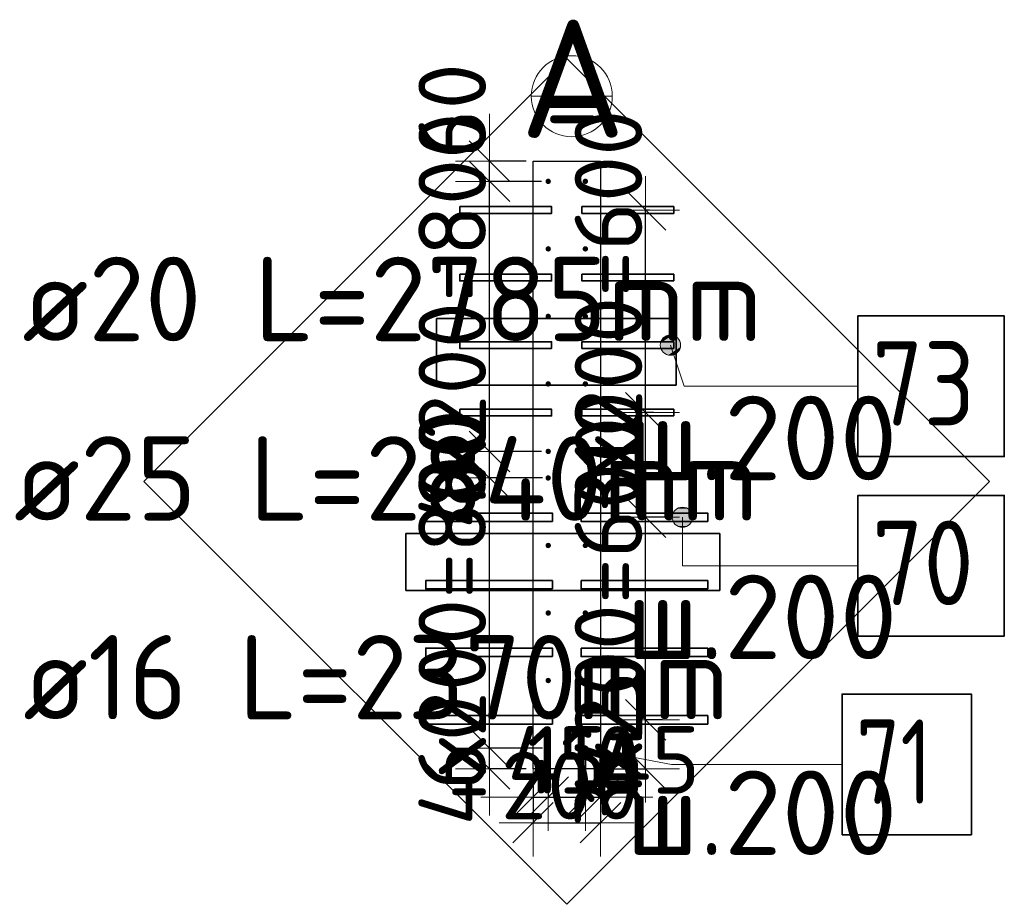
# Model space of a CAD drawing. Header units: millimetres. Extents: x 76517 to 124426, y -73423 to -21861.
# Tile 63 of 114: x 109756 to 112672, y -49281 to -46661. Entities that reach past the tile are written whole.
import ezdxf

# ---------------------------------------------------------------- set-up
doc = ezdxf.new("R2010")
doc.units = ezdxf.units.MM
doc.header["$PDMODE"] = 65
for name, color, linetype, lineweight in [('Standard', 7, 'Continuous', 25), ('Арм.стержн. Выпуски', 180, 'Continuous', 35), ('Колонна (1)', 7, 'Continuous', 35), ('Размерная линия_ общее_1', 7, 'Continuous', 13)]:
    doc.layers.add(name, color=color, linetype=linetype, lineweight=lineweight)
doc.styles.add('ISOCPEUR', font='ISOCPEUR')
doc.dimstyles.new('DIMSTYLE_10', dxfattribs={"dimtxt": 200, "dimasz": 200, "dimexe": 0, "dimexo": 0, "dimgap": 100, "dimtad": 2, "dimdec": 0, "dimrnd": 5, "dimzin": 12, "dimdsep": 46, "dimtxsty": 'ISOCPEUR', "dimblk1": 'ALL_ML_STRICH', "dimblk2": 'ALL_ML_STRICH', "dimsah": 1, "dimcen": 0, "dimclrd": 7, "dimclre": 256, "dimclrt": 7, "dimadec": 0, "dimazin": 0, "dimtfac": 1, "dimtdec": 0, "dimtix": 1, "dimtmove": 2, "dimatfit": 3, "dimfxl": 0, "dimtvp": 1.2, "dimtzin": 0, "dimlwd": 0, "dimlwe": -3, "dimarcsym": 0})
doc.dimstyles.new('DIMSTYLE_16', dxfattribs={"dimtxt": 200, "dimasz": 200, "dimexe": 0, "dimexo": 0, "dimgap": 100, "dimtad": 2, "dimdec": 0, "dimrnd": 5, "dimzin": 12, "dimdsep": 46, "dimtxsty": 'ISOCPEUR', "dimblk1": 'ALL_ML_STRICH', "dimblk2": 'ALL_ML_STRICH', "dimsah": 1, "dimcen": 0, "dimclrd": 7, "dimclre": 256, "dimclrt": 7, "dimadec": 0, "dimazin": 0, "dimtfac": 1, "dimtdec": 0, "dimtix": 1, "dimtmove": 2, "dimatfit": 3, "dimfxl": 0, "dimtzin": 0, "dimlwd": 0, "dimlwe": -3, "dimarcsym": 0})

# ---------------------------------------------------------------- blocks, each defined once
blk = doc.blocks.new('ALL_ML_STRICH')
at = {"color": 0, "linetype": 'ByBlock', "lineweight": -2}
for p, q in [((0, -0.5), (0, 0.5)), ((-0.3, -0.3), (0.3, 0.3)), ((-1, 0), (0.5, 0))]:
    blk.add_line(p, q, dxfattribs=at)
blk = doc.blocks.new('*D545')
at = {"layer": 'DEFPOINTS', "color": 7, "linetype": 'Continuous', "lineweight": 13, "transparency": 33554687}
for p in [(111639.9, -48734.9), (111476.3, -48879.9), (111609.8, -48879.9)]:
    blk.add_point(p, dxfattribs=at)
at = {"layer": 'Размерная линия_ общее_1', "color": 253, "linetype": 'Continuous', "lineweight": -2, "true_color": 0xa0a0a0, "transparency": 33554687}
for p, q in [((111659.9, -48734.9), (111609.8, -48734.9)), ((111496.3, -48879.9), (111609.8, -48879.9))]:
    blk.add_line(p, q, dxfattribs=at)
at = {"layer": 'Размерная линия_ общее_1', "color": 7, "linetype": 'Continuous', "lineweight": -2, "transparency": 33554687}
blk.add_line((111609.8, -48879.9), (111609.8, -48734.9), dxfattribs=at)
at = {"layer": 'Размерная линия_ общее_1', "color": 7, "linetype": 'Continuous', "lineweight": 13, "transparency": 33554687, "xscale": 200, "yscale": 200, "zscale": 200}
for p, rotation in [((111609.8, -48734.9), 90), ((111609.8, -48879.9), 270)]:
    blk.add_blockref('ALL_ML_STRICH', p, dxfattribs=dict(at, rotation=rotation))
at = {"layer": 'Размерная линия_ общее_1', "color": 7, "linetype": 'Continuous', "lineweight": 13, "transparency": 33554687, "insert": (111499.8, -48787.4), "char_height": 200, "width": 600, "attachment_point": 5, "rotation": 90, "style": 'ISOCPEUR'}
blk.add_mtext('\\A1;{145}', dxfattribs=at)
blk = doc.blocks.new('*D546')
at = {"layer": 'DEFPOINTS', "color": 7, "linetype": 'Continuous', "lineweight": 13, "transparency": 33554687}
for p in [(111670.4, -48134.9), (111609.8, -48734.9), (111639.9, -48734.9)]:
    blk.add_point(p, dxfattribs=at)
at = {"layer": 'Размерная линия_ общее_1', "color": 253, "linetype": 'Continuous', "lineweight": -2, "true_color": 0xa0a0a0, "transparency": 33554687}
for p, q in [((111690.4, -48134.9), (111609.8, -48134.9)), ((111659.9, -48734.9), (111609.8, -48734.9))]:
    blk.add_line(p, q, dxfattribs=at)
at = {"layer": 'Размерная линия_ общее_1', "color": 7, "linetype": 'Continuous', "lineweight": -2, "transparency": 33554687}
blk.add_line((111609.8, -48734.9), (111609.8, -48134.9), dxfattribs=at)
at = {"layer": 'Размерная линия_ общее_1', "color": 7, "linetype": 'Continuous', "lineweight": 13, "transparency": 33554687, "xscale": 200, "yscale": 200, "zscale": 200}
for p, rotation in [((111609.8, -48134.9), 90), ((111609.8, -48734.9), 270)]:
    blk.add_blockref('ALL_ML_STRICH', p, dxfattribs=dict(at, rotation=rotation))
at = {"layer": 'Размерная линия_ общее_1', "color": 7, "linetype": 'Continuous', "lineweight": 13, "transparency": 33554687, "insert": (111399.8, -49054.9), "char_height": 200, "width": 10, "attachment_point": 1, "rotation": 90, "line_spacing_factor": 0.60241, "style": 'ISOCPEUR'}
blk.add_mtext('3х200=600', dxfattribs=at)
blk = doc.blocks.new('*D547')
at = {"layer": 'DEFPOINTS', "color": 7, "linetype": 'Continuous', "lineweight": 13, "transparency": 33554687}
for p in [(111614.4, -47824.9), (111609.8, -48134.9), (111670.4, -48134.9)]:
    blk.add_point(p, dxfattribs=at)
at = {"layer": 'Размерная линия_ общее_1', "color": 253, "linetype": 'Continuous', "lineweight": -2, "true_color": 0xa0a0a0, "transparency": 33554687}
for p, q in [((111634.4, -47824.9), (111609.8, -47824.9)), ((111690.4, -48134.9), (111609.8, -48134.9))]:
    blk.add_line(p, q, dxfattribs=at)
at = {"layer": 'Размерная линия_ общее_1', "color": 7, "linetype": 'Continuous', "lineweight": -2, "transparency": 33554687}
blk.add_line((111609.8, -48134.9), (111609.8, -47824.9), dxfattribs=at)
at = {"layer": 'Размерная линия_ общее_1', "color": 7, "linetype": 'Continuous', "lineweight": 13, "transparency": 33554687, "xscale": 200, "yscale": 200, "zscale": 200}
for p, rotation in [((111609.8, -47824.9), 90), ((111609.8, -48134.9), 270)]:
    blk.add_blockref('ALL_ML_STRICH', p, dxfattribs=dict(at, rotation=rotation))
at = {"layer": 'Размерная линия_ общее_1', "color": 7, "linetype": 'Continuous', "lineweight": 13, "transparency": 33554687, "insert": (111499.8, -47949.9), "char_height": 200, "width": 600, "attachment_point": 5, "rotation": 90, "style": 'ISOCPEUR'}
blk.add_mtext('\\A1;{310}', dxfattribs=at)
blk = doc.blocks.new('*D548')
at = {"layer": 'DEFPOINTS', "color": 7, "linetype": 'Continuous', "lineweight": 13, "transparency": 33554687}
for p in [(111601.7, -47224.9), (111609.8, -47824.9), (111614.4, -47824.9)]:
    blk.add_point(p, dxfattribs=at)
at = {"layer": 'Размерная линия_ общее_1', "color": 253, "linetype": 'Continuous', "lineweight": -2, "true_color": 0xa0a0a0, "transparency": 33554687}
for p, q in [((111621.7, -47224.9), (111609.8, -47224.9)), ((111634.4, -47824.9), (111609.8, -47824.9))]:
    blk.add_line(p, q, dxfattribs=at)
at = {"layer": 'Размерная линия_ общее_1', "color": 7, "linetype": 'Continuous', "lineweight": -2, "transparency": 33554687}
blk.add_line((111609.8, -47824.9), (111609.8, -47224.9), dxfattribs=at)
at = {"layer": 'Размерная линия_ общее_1', "color": 7, "linetype": 'Continuous', "lineweight": 13, "transparency": 33554687, "xscale": 200, "yscale": 200, "zscale": 200}
for p, rotation in [((111609.8, -47224.9), 90), ((111609.8, -47824.9), 270)]:
    blk.add_blockref('ALL_ML_STRICH', p, dxfattribs=dict(at, rotation=rotation))
at = {"layer": 'Размерная линия_ общее_1', "color": 7, "linetype": 'Continuous', "lineweight": 13, "transparency": 33554687, "insert": (111399.8, -48144.9), "char_height": 200, "width": 10, "attachment_point": 1, "rotation": 90, "line_spacing_factor": 0.60241, "style": 'ISOCPEUR'}
blk.add_mtext('3х200=600', dxfattribs=at)
blk = doc.blocks.new('*D549')
at = {"layer": 'DEFPOINTS', "color": 7, "linetype": 'Continuous', "lineweight": 13, "transparency": 33554687}
for p in [(111324.8, -48818.5), (111147.2, -48879.9), (111276.3, -48879.9)]:
    blk.add_point(p, dxfattribs=at)
at = {"layer": 'Размерная линия_ общее_1', "color": 253, "linetype": 'Continuous', "lineweight": -2, "true_color": 0xa0a0a0, "transparency": 33554687}
for p, q in [((111304.8, -48818.5), (111147.2, -48818.5)), ((111256.3, -48879.9), (111147.2, -48879.9))]:
    blk.add_line(p, q, dxfattribs=at)
at = {"layer": 'Размерная линия_ общее_1', "color": 7, "linetype": 'Continuous', "lineweight": -2, "transparency": 33554687}
blk.add_line((111147.2, -48879.9), (111147.2, -48818.5), dxfattribs=at)
at = {"layer": 'Размерная линия_ общее_1', "color": 7, "linetype": 'Continuous', "lineweight": 13, "transparency": 33554687, "xscale": 200, "yscale": 200, "zscale": 200}
for p, rotation in [((111147.2, -48879.9), 270), ((111147.2, -48818.5), 90)]:
    blk.add_blockref('ALL_ML_STRICH', p, dxfattribs=dict(at, rotation=rotation))
at = {"layer": 'Размерная линия_ общее_1', "color": 7, "linetype": 'Continuous', "lineweight": 13, "transparency": 33554687, "insert": (111036.9, -48802.4), "char_height": 200, "width": 400, "attachment_point": 5, "rotation": 90, "style": 'ISOCPEUR'}
blk.add_mtext('\\A1;{60}', dxfattribs=at)
blk = doc.blocks.new('*D550')
at = {"layer": 'DEFPOINTS', "color": 7, "linetype": 'Continuous', "lineweight": 13, "transparency": 33554687}
for p in [(111324.8, -48018.5), (111147.2, -48818.5), (111324.8, -48818.5)]:
    blk.add_point(p, dxfattribs=at)
at = {"layer": 'Размерная линия_ общее_1', "color": 253, "linetype": 'Continuous', "lineweight": -2, "true_color": 0xa0a0a0, "transparency": 33554687}
for p, q in [((111304.8, -48018.5), (111147.2, -48018.5)), ((111304.8, -48818.5), (111147.2, -48818.5))]:
    blk.add_line(p, q, dxfattribs=at)
at = {"layer": 'Размерная линия_ общее_1', "color": 7, "linetype": 'Continuous', "lineweight": -2, "transparency": 33554687}
blk.add_line((111147.2, -48818.5), (111147.2, -48018.5), dxfattribs=at)
at = {"layer": 'Размерная линия_ общее_1', "color": 7, "linetype": 'Continuous', "lineweight": 13, "transparency": 33554687, "xscale": 200, "yscale": 200, "zscale": 200}
for p, rotation in [((111147.2, -48018.5), 90), ((111147.2, -48818.5), 270)]:
    blk.add_blockref('ALL_ML_STRICH', p, dxfattribs=dict(at, rotation=rotation))
at = {"layer": 'Размерная линия_ общее_1', "color": 7, "linetype": 'Continuous', "lineweight": 13, "transparency": 33554687, "insert": (110937.2, -49048.5), "char_height": 200, "width": 10, "attachment_point": 1, "rotation": 90, "line_spacing_factor": 0.60241, "style": 'ISOCPEUR'}
blk.add_mtext('4х200=800', dxfattribs=at)
blk = doc.blocks.new('*D551')
at = {"layer": 'DEFPOINTS', "color": 7, "linetype": 'Continuous', "lineweight": 13, "transparency": 33554687}
for p in [(111321.3, -47939.9), (111147.2, -48018.5), (111324.8, -48018.5)]:
    blk.add_point(p, dxfattribs=at)
at = {"layer": 'Размерная линия_ общее_1', "color": 253, "linetype": 'Continuous', "lineweight": -2, "true_color": 0xa0a0a0, "transparency": 33554687}
for p, q in [((111301.3, -47939.9), (111147.2, -47939.9)), ((111304.8, -48018.5), (111147.2, -48018.5))]:
    blk.add_line(p, q, dxfattribs=at)
at = {"layer": 'Размерная линия_ общее_1', "color": 7, "linetype": 'Continuous', "lineweight": -2, "transparency": 33554687}
blk.add_line((111147.2, -48018.5), (111147.2, -47939.9), dxfattribs=at)
at = {"layer": 'Размерная линия_ общее_1', "color": 7, "linetype": 'Continuous', "lineweight": 13, "transparency": 33554687, "xscale": 200, "yscale": 200, "zscale": 200}
for p, rotation in [((111147.2, -48018.5), 270), ((111147.2, -47939.9), 90)]:
    blk.add_blockref('ALL_ML_STRICH', p, dxfattribs=dict(at, rotation=rotation))
at = {"layer": 'Размерная линия_ общее_1', "color": 7, "linetype": 'Continuous', "lineweight": 13, "transparency": 33554687, "insert": (111037.2, -47969.2), "char_height": 200, "width": 400, "attachment_point": 5, "rotation": 90, "style": 'ISOCPEUR'}
blk.add_mtext('\\A1;{80}', dxfattribs=at)
blk = doc.blocks.new('*D552')
at = {"layer": 'DEFPOINTS', "color": 7, "linetype": 'Continuous', "lineweight": 13, "transparency": 33554687}
for p in [(111321.3, -47139.9), (111147.2, -47939.9), (111321.3, -47939.9)]:
    blk.add_point(p, dxfattribs=at)
at = {"layer": 'Размерная линия_ общее_1', "color": 253, "linetype": 'Continuous', "lineweight": -2, "true_color": 0xa0a0a0, "transparency": 33554687}
for p, q in [((111301.3, -47139.9), (111147.2, -47139.9)), ((111301.3, -47939.9), (111147.2, -47939.9))]:
    blk.add_line(p, q, dxfattribs=at)
at = {"layer": 'Размерная линия_ общее_1', "color": 7, "linetype": 'Continuous', "lineweight": -2, "transparency": 33554687}
blk.add_line((111147.2, -47939.9), (111147.2, -47139.9), dxfattribs=at)
at = {"layer": 'Размерная линия_ общее_1', "color": 7, "linetype": 'Continuous', "lineweight": 13, "transparency": 33554687, "xscale": 200, "yscale": 200, "zscale": 200}
for p, rotation in [((111147.2, -47139.9), 90), ((111147.2, -47939.9), 270)]:
    blk.add_blockref('ALL_ML_STRICH', p, dxfattribs=dict(at, rotation=rotation))
at = {"layer": 'Размерная линия_ общее_1', "color": 7, "linetype": 'Continuous', "lineweight": 13, "transparency": 33554687, "insert": (110937.2, -48169.9), "char_height": 200, "width": 10, "attachment_point": 1, "rotation": 90, "line_spacing_factor": 0.60241, "style": 'ISOCPEUR'}
blk.add_mtext('4х200=800', dxfattribs=at)
blk = doc.blocks.new('*D553')
at = {"layer": 'DEFPOINTS', "color": 7, "linetype": 'Continuous', "lineweight": 13, "transparency": 33554687}
for p in [(111276.3, -47079.9), (111147.2, -47139.9), (111321.3, -47139.9)]:
    blk.add_point(p, dxfattribs=at)
at = {"layer": 'Размерная линия_ общее_1', "color": 253, "linetype": 'Continuous', "lineweight": -2, "true_color": 0xa0a0a0, "transparency": 33554687}
for p, q in [((111256.3, -47079.9), (111147.2, -47079.9)), ((111301.3, -47139.9), (111147.2, -47139.9))]:
    blk.add_line(p, q, dxfattribs=at)
at = {"layer": 'Размерная линия_ общее_1', "color": 7, "linetype": 'Continuous', "lineweight": -2, "transparency": 33554687}
blk.add_line((111147.2, -47139.9), (111147.2, -47079.9), dxfattribs=at)
at = {"layer": 'Размерная линия_ общее_1', "color": 7, "linetype": 'Continuous', "lineweight": 13, "transparency": 33554687, "xscale": 200, "yscale": 200, "zscale": 200}
for p, rotation in [((111147.2, -47139.9), 270), ((111147.2, -47079.9), 90)]:
    blk.add_blockref('ALL_ML_STRICH', p, dxfattribs=dict(at, rotation=rotation))
at = {"layer": 'Размерная линия_ общее_1', "color": 7, "linetype": 'Continuous', "lineweight": 13, "transparency": 33554687, "insert": (111037.1, -46930.9), "char_height": 200, "width": 400, "attachment_point": 5, "rotation": 90, "style": 'ISOCPEUR'}
blk.add_mtext('\\A1;{60}', dxfattribs=at)
blk = doc.blocks.new('*D554')
at = {"layer": 'DEFPOINTS', "color": 7, "linetype": 'Continuous', "lineweight": 13, "transparency": 33554687}
for p in [(111321.3, -48818.5), (111276.3, -48879.9), (111276.3, -48963.6)]:
    blk.add_point(p, dxfattribs=at)
at = {"layer": 'Размерная линия_ общее_1', "color": 253, "linetype": 'Continuous', "lineweight": -2, "true_color": 0xa0a0a0, "transparency": 33554687}
for p, q in [((111321.3, -48828.5), (111321.3, -48963.6)), ((111276.3, -48889.9), (111276.3, -48963.6))]:
    blk.add_line(p, q, dxfattribs=at)
at = {"layer": 'Размерная линия_ общее_1', "color": 7, "linetype": 'Continuous', "lineweight": -2, "transparency": 33554687}
blk.add_line((111276.3, -48963.6), (111321.3, -48963.6), dxfattribs=at)
at = {"layer": 'Размерная линия_ общее_1', "color": 7, "linetype": 'Continuous', "lineweight": 13, "transparency": 33554687, "xscale": 200, "yscale": 200, "zscale": 200}
blk.add_blockref('ALL_ML_STRICH', (111321.3, -48963.6), dxfattribs=at)
at = {"layer": 'Размерная линия_ общее_1', "color": 7, "linetype": 'Continuous', "lineweight": 13, "transparency": 33554687, "xscale": 200, "yscale": 200, "zscale": 200, "rotation": 180}
blk.add_blockref('ALL_ML_STRICH', (111276.3, -48963.6), dxfattribs=at)
at = {"layer": 'Размерная линия_ общее_1', "color": 7, "linetype": 'Continuous', "lineweight": 13, "transparency": 33554687, "insert": (111348, -48853.5), "char_height": 200, "width": 400, "attachment_point": 5, "style": 'ISOCPEUR'}
blk.add_mtext('\\A1;{45}', dxfattribs=at)
blk = doc.blocks.new('*D555')
at = {"layer": 'DEFPOINTS', "color": 7, "linetype": 'Continuous', "lineweight": 13, "transparency": 33554687}
for p in [(111321.3, -48818.5), (111431.3, -48818.5), (111321.3, -48963.6)]:
    blk.add_point(p, dxfattribs=at)
at = {"layer": 'Размерная линия_ общее_1', "color": 253, "linetype": 'Continuous', "lineweight": -2, "true_color": 0xa0a0a0, "transparency": 33554687}
for p, q in [((111321.3, -48828.5), (111321.3, -48963.6)), ((111431.3, -48828.5), (111431.3, -48963.6))]:
    blk.add_line(p, q, dxfattribs=at)
at = {"layer": 'Размерная линия_ общее_1', "color": 7, "linetype": 'Continuous', "lineweight": -2, "transparency": 33554687}
blk.add_line((111321.3, -48963.6), (111431.3, -48963.6), dxfattribs=at)
at = {"layer": 'Размерная линия_ общее_1', "color": 7, "linetype": 'Continuous', "lineweight": 13, "transparency": 33554687, "xscale": 200, "yscale": 200, "zscale": 200, "rotation": 180}
blk.add_blockref('ALL_ML_STRICH', (111321.3, -48963.6), dxfattribs=at)
at = {"layer": 'Размерная линия_ общее_1', "color": 7, "linetype": 'Continuous', "lineweight": 13, "transparency": 33554687, "xscale": 200, "yscale": 200, "zscale": 200}
blk.add_blockref('ALL_ML_STRICH', (111431.3, -48963.6), dxfattribs=at)
at = {"layer": 'Размерная линия_ общее_1', "color": 7, "linetype": 'Continuous', "lineweight": 13, "transparency": 33554687, "insert": (111426.3, -48853.6), "char_height": 200, "width": 600, "attachment_point": 5, "style": 'ISOCPEUR'}
blk.add_mtext('\\A1;{110}', dxfattribs=at)
blk = doc.blocks.new('*D556')
at = {"layer": 'DEFPOINTS', "color": 7, "linetype": 'Continuous', "lineweight": 13, "transparency": 33554687}
for p in [(111431.3, -48818.5), (111476.3, -48879.9), (111431.3, -48963.6)]:
    blk.add_point(p, dxfattribs=at)
at = {"layer": 'Размерная линия_ общее_1', "color": 253, "linetype": 'Continuous', "lineweight": -2, "true_color": 0xa0a0a0, "transparency": 33554687}
for p, q in [((111431.3, -48828.5), (111431.3, -48963.6)), ((111476.3, -48889.9), (111476.3, -48963.6))]:
    blk.add_line(p, q, dxfattribs=at)
at = {"layer": 'Размерная линия_ общее_1', "color": 7, "linetype": 'Continuous', "lineweight": -2, "transparency": 33554687}
blk.add_line((111431.3, -48963.6), (111476.3, -48963.6), dxfattribs=at)
at = {"layer": 'Размерная линия_ общее_1', "color": 7, "linetype": 'Continuous', "lineweight": 13, "transparency": 33554687, "xscale": 200, "yscale": 200, "zscale": 200}
blk.add_blockref('ALL_ML_STRICH', (111476.3, -48963.6), dxfattribs=at)
at = {"layer": 'Размерная линия_ общее_1', "color": 7, "linetype": 'Continuous', "lineweight": 13, "transparency": 33554687, "xscale": 200, "yscale": 200, "zscale": 200, "rotation": 180}
blk.add_blockref('ALL_ML_STRICH', (111431.3, -48963.6), dxfattribs=at)
at = {"layer": 'Размерная линия_ общее_1', "color": 7, "linetype": 'Continuous', "lineweight": 13, "transparency": 33554687, "insert": (111624.2, -48853.6), "char_height": 200, "width": 400, "attachment_point": 5, "style": 'ISOCPEUR'}
blk.add_mtext('\\A1;{45}', dxfattribs=at)
blk = doc.blocks.new('*D557')
at = {"layer": 'DEFPOINTS', "color": 7, "linetype": 'Continuous', "lineweight": 13, "transparency": 33554687}
for p in [(111276.3, -48879.9), (111476.3, -48879.9), (111276.3, -49039.6)]:
    blk.add_point(p, dxfattribs=at)
at = {"layer": 'Размерная линия_ общее_1', "color": 253, "linetype": 'Continuous', "lineweight": -2, "true_color": 0xa0a0a0, "transparency": 33554687}
for p, q in [((111276.3, -48889.9), (111276.3, -49039.6)), ((111476.3, -48889.9), (111476.3, -49039.6))]:
    blk.add_line(p, q, dxfattribs=at)
at = {"layer": 'Размерная линия_ общее_1', "color": 7, "linetype": 'Continuous', "lineweight": -2, "transparency": 33554687}
blk.add_line((111276.3, -49039.6), (111476.3, -49039.6), dxfattribs=at)
at = {"layer": 'Размерная линия_ общее_1', "color": 7, "linetype": 'Continuous', "lineweight": 13, "transparency": 33554687, "xscale": 200, "yscale": 200, "zscale": 200, "rotation": 180}
blk.add_blockref('ALL_ML_STRICH', (111276.3, -49039.6), dxfattribs=at)
at = {"layer": 'Размерная линия_ общее_1', "color": 7, "linetype": 'Continuous', "lineweight": 13, "transparency": 33554687, "xscale": 200, "yscale": 200, "zscale": 200}
blk.add_blockref('ALL_ML_STRICH', (111476.3, -49039.6), dxfattribs=at)
at = {"layer": 'Размерная линия_ общее_1', "color": 7, "linetype": 'Continuous', "lineweight": 13, "transparency": 33554687, "insert": (111386.3, -48929.6), "char_height": 200, "width": 600, "attachment_point": 5, "style": 'ISOCPEUR'}
blk.add_mtext('\\A1;{200}', dxfattribs=at)

msp = doc.modelspace()

# ---------------------------------------------------------------- hatches: boundary and pattern name
at = {"layer": 'Арм.стержн. Выпуски', "linetype": 'Continuous', "lineweight": 35, "transparency": 33554687}
for points in [[(111329.3, -47139.9), (111328.7, -47136.9), (111327, -47134.3), (111324.4, -47132.5), (111321.3, -47131.9), (111318.2, -47132.5), (111315.7, -47134.3), (111313.9, -47136.9), (111313.3, -47139.9), (111313.9, -47143), (111315.7, -47145.6), (111318.2, -47147.3), (111321.3, -47147.9), (111324.4, -47147.3), (111327, -47145.6), (111328.7, -47143)], [(111439.3, -47139.9), (111438.7, -47136.9), (111437, -47134.3), (111434.4, -47132.5), (111431.3, -47131.9), (111428.2, -47132.5), (111425.6, -47134.3), (111423.9, -47136.9), (111423.3, -47139.9), (111423.9, -47143), (111425.6, -47145.6), (111428.2, -47147.3), (111431.3, -47147.9), (111434.4, -47147.3), (111437, -47145.6), (111438.7, -47143)], [(111329.3, -47339.9), (111328.7, -47336.9), (111327, -47334.3), (111324.4, -47332.5), (111321.3, -47331.9), (111318.2, -47332.5), (111315.7, -47334.3), (111313.9, -47336.9), (111313.3, -47339.9), (111313.9, -47343), (111315.7, -47345.6), (111318.2, -47347.3), (111321.3, -47347.9), (111324.4, -47347.3), (111327, -47345.6), (111328.7, -47343)], [(111439.3, -47339.9), (111438.7, -47336.9), (111437, -47334.3), (111434.4, -47332.5), (111431.3, -47331.9), (111428.2, -47332.5), (111425.6, -47334.3), (111423.9, -47336.9), (111423.3, -47339.9), (111423.9, -47343), (111425.6, -47345.6), (111428.2, -47347.3), (111431.3, -47347.9), (111434.4, -47347.3), (111437, -47345.6), (111438.7, -47343)], [(111329.3, -47539.9), (111328.7, -47536.9), (111327, -47534.3), (111324.4, -47532.5), (111321.3, -47531.9), (111318.2, -47532.5), (111315.7, -47534.3), (111313.9, -47536.9), (111313.3, -47539.9), (111313.9, -47543), (111315.7, -47545.6), (111318.2, -47547.3), (111321.3, -47547.9), (111324.4, -47547.3), (111327, -47545.6), (111328.7, -47543)], [(111439.3, -47539.9), (111438.7, -47536.9), (111437, -47534.3), (111434.4, -47532.5), (111431.3, -47531.9), (111428.2, -47532.5), (111425.6, -47534.3), (111423.9, -47536.9), (111423.3, -47539.9), (111423.9, -47543), (111425.6, -47545.6), (111428.2, -47547.3), (111431.3, -47547.9), (111434.4, -47547.3), (111437, -47545.6), (111438.7, -47543)], [(111329.3, -47739.9), (111328.7, -47736.9), (111327, -47734.3), (111324.4, -47732.5), (111321.3, -47731.9), (111318.2, -47732.5), (111315.7, -47734.3), (111313.9, -47736.9), (111313.3, -47739.9), (111313.9, -47743), (111315.7, -47745.6), (111318.2, -47747.3), (111321.3, -47747.9), (111324.4, -47747.3), (111327, -47745.6), (111328.7, -47743)], [(111439.3, -47739.9), (111438.7, -47736.9), (111437, -47734.3), (111434.4, -47732.5), (111431.3, -47731.9), (111428.2, -47732.5), (111425.6, -47734.3), (111423.9, -47736.9), (111423.3, -47739.9), (111423.9, -47743), (111425.6, -47745.6), (111428.2, -47747.3), (111431.3, -47747.9), (111434.4, -47747.3), (111437, -47745.6), (111438.7, -47743)], [(111329.3, -47939.9), (111328.7, -47936.9), (111327, -47934.3), (111324.4, -47932.5), (111321.3, -47931.9), (111318.2, -47932.5), (111315.7, -47934.3), (111313.9, -47936.9), (111313.3, -47939.9), (111313.9, -47943), (111315.7, -47945.6), (111318.2, -47947.3), (111321.3, -47947.9), (111324.4, -47947.3), (111327, -47945.6), (111328.7, -47943)], [(111439.3, -47939.9), (111438.7, -47936.9), (111437, -47934.3), (111434.4, -47932.5), (111431.3, -47931.9), (111428.2, -47932.5), (111425.6, -47934.3), (111423.9, -47936.9), (111423.3, -47939.9), (111423.9, -47943), (111425.6, -47945.6), (111428.2, -47947.3), (111431.3, -47947.9), (111434.4, -47947.3), (111437, -47945.6), (111438.7, -47943)], [(111329.3, -48018.5), (111328.7, -48015.4), (111327, -48012.8), (111324.4, -48011.1), (111321.3, -48010.5), (111318.2, -48011.1), (111315.7, -48012.8), (111313.9, -48015.4), (111313.3, -48018.5), (111313.9, -48021.6), (111315.7, -48024.2), (111318.2, -48025.9), (111321.3, -48026.5), (111324.4, -48025.9), (111327, -48024.2), (111328.7, -48021.6)], [(111439.3, -48018.5), (111438.7, -48015.4), (111437, -48012.8), (111434.4, -48011.1), (111431.3, -48010.5), (111428.2, -48011.1), (111425.6, -48012.8), (111423.9, -48015.4), (111423.3, -48018.5), (111423.9, -48021.6), (111425.6, -48024.2), (111428.2, -48025.9), (111431.3, -48026.5), (111434.4, -48025.9), (111437, -48024.2), (111438.7, -48021.6)], [(111329.3, -48218.5), (111328.7, -48215.4), (111327, -48212.8), (111324.4, -48211.1), (111321.3, -48210.5), (111318.2, -48211.1), (111315.7, -48212.8), (111313.9, -48215.4), (111313.3, -48218.5), (111313.9, -48221.6), (111315.7, -48224.2), (111318.2, -48225.9), (111321.3, -48226.5), (111324.4, -48225.9), (111327, -48224.2), (111328.7, -48221.6)], [(111439.3, -48218.5), (111438.7, -48215.4), (111437, -48212.8), (111434.4, -48211.1), (111431.3, -48210.5), (111428.2, -48211.1), (111425.6, -48212.8), (111423.9, -48215.4), (111423.3, -48218.5), (111423.9, -48221.6), (111425.6, -48224.2), (111428.2, -48225.9), (111431.3, -48226.5), (111434.4, -48225.9), (111437, -48224.2), (111438.7, -48221.6)], [(111329.3, -48418.5), (111328.7, -48415.4), (111327, -48412.8), (111324.4, -48411.1), (111321.3, -48410.5), (111318.2, -48411.1), (111315.7, -48412.8), (111313.9, -48415.4), (111313.3, -48418.5), (111313.9, -48421.6), (111315.7, -48424.2), (111318.2, -48425.9), (111321.3, -48426.5), (111324.4, -48425.9), (111327, -48424.2), (111328.7, -48421.6)], [(111439.3, -48418.5), (111438.7, -48415.4), (111437, -48412.8), (111434.4, -48411.1), (111431.3, -48410.5), (111428.2, -48411.1), (111425.6, -48412.8), (111423.9, -48415.4), (111423.3, -48418.5), (111423.9, -48421.6), (111425.6, -48424.2), (111428.2, -48425.9), (111431.3, -48426.5), (111434.4, -48425.9), (111437, -48424.2), (111438.7, -48421.6)], [(111329.3, -48618.5), (111328.7, -48615.4), (111327, -48612.8), (111324.4, -48611.1), (111321.3, -48610.5), (111318.2, -48611.1), (111315.7, -48612.8), (111313.9, -48615.4), (111313.3, -48618.5), (111313.9, -48621.6), (111315.7, -48624.2), (111318.2, -48625.9), (111321.3, -48626.5), (111324.4, -48625.9), (111327, -48624.2), (111328.7, -48621.6)], [(111439.3, -48618.5), (111438.7, -48615.4), (111437, -48612.8), (111434.4, -48611.1), (111431.3, -48610.5), (111428.2, -48611.1), (111425.6, -48612.8), (111423.9, -48615.4), (111423.3, -48618.5), (111423.9, -48621.6), (111425.6, -48624.2), (111428.2, -48625.9), (111431.3, -48626.5), (111434.4, -48625.9), (111437, -48624.2), (111438.7, -48621.6)], [(111329.3, -48818.5), (111328.7, -48815.4), (111327, -48812.8), (111324.4, -48811.1), (111321.3, -48810.5), (111318.2, -48811.1), (111315.7, -48812.8), (111313.9, -48815.4), (111313.3, -48818.5), (111313.9, -48821.6), (111315.7, -48824.2), (111318.2, -48825.9), (111321.3, -48826.5), (111324.4, -48825.9), (111327, -48824.2), (111328.7, -48821.6)], [(111439.3, -48818.5), (111438.7, -48815.4), (111437, -48812.8), (111434.4, -48811.1), (111431.3, -48810.5), (111428.2, -48811.1), (111425.6, -48812.8), (111423.9, -48815.4), (111423.3, -48818.5), (111423.9, -48821.6), (111425.6, -48824.2), (111428.2, -48825.9), (111431.3, -48826.5), (111434.4, -48825.9), (111437, -48824.2), (111438.7, -48821.6)]]:
    msp.add_hatch(color=41, dxfattribs=at).paths.add_polyline_path(points)
at = {"layer": 'Арм.стержн. Выпуски', "linetype": 'Continuous', "lineweight": 13, "transparency": 33554687}
for points in [[(111654.1, -47618.8), (111703.1, -47602.6), (111689.4, -47595.7)], [(111654.1, -47618.8), (111689.4, -47595.7), (111660.9, -47605.2)], [(111654.8, -47634.4), (111703.1, -47602.6), (111654.1, -47618.8)], [(111654.8, -47634.4), (111711.8, -47615.5), (111703.1, -47602.6)], [(111663.5, -47647.3), (111711.8, -47615.5), (111654.8, -47634.4)], [(111660.9, -47605.2), (111689.4, -47595.7), (111673.9, -47596.5)], [(111663.5, -47647.3), (111712.5, -47631), (111711.8, -47615.5)], [(111677.2, -47654.1), (111712.5, -47631), (111663.5, -47647.3)], [(111677.2, -47654.1), (111705.7, -47644.7), (111712.5, -47631)], [(111705.7, -47644.7), (111677.2, -47654.1), (111692.8, -47653.4)], [(111692.9, -48119.9), (111744.5, -48119.9), (111733.7, -48109.1)], [(111692.9, -48119.9), (111733.7, -48109.1), (111703.7, -48109.1)], [(111703.7, -48109.1), (111733.7, -48109.1), (111718.7, -48104.9)], [(111688.7, -48134.9), (111748.7, -48134.9), (111744.5, -48119.9)], [(111688.7, -48134.9), (111744.5, -48119.9), (111692.9, -48119.9)], [(111692.9, -48149.9), (111748.7, -48134.9), (111688.7, -48134.9)], [(111692.9, -48149.9), (111744.5, -48149.9), (111748.7, -48134.9)], [(111703.7, -48160.7), (111744.5, -48149.9), (111692.9, -48149.9)], [(111703.7, -48160.7), (111733.7, -48160.7), (111744.5, -48149.9)], [(111733.7, -48160.7), (111703.7, -48160.7), (111718.7, -48164.9)]]:
    msp.add_hatch(color=7, dxfattribs=at).paths.add_polyline_path(points)

# ---------------------------------------------------------------- linework, layer by layer
at = {"layer": 'Standard', "color": 7, "linetype": 'Continuous', "lineweight": 13, "transparency": 33554687}
msp.add_line((111271, -46887.7), (111511, -46887.7), dxfattribs=at)
at = {"layer": 'Standard', "color": 52, "linetype": 'Continuous', "lineweight": 13, "transparency": 33554687}
for p, q in [((110990.6, -47546.3), (110990.6, -47743.8)), ((110990.6, -47546.3), (110990.6, -47743.8)), ((110990.6, -47546.3), (111700.6, -47546.3)), ((111700.6, -47546.3), (110990.6, -47546.3)), ((111700.6, -47546.3), (111700.6, -47743.8)), ((111700.6, -47546.3), (111700.6, -47743.8)), ((110990.6, -47743.8), (111700.6, -47743.8)), ((111700.6, -47743.8), (110990.6, -47743.8)), ((110899.4, -48182.9), (110899.4, -48352.2)), ((110899.4, -48182.9), (110899.4, -48352.2)), ((110899.4, -48182.9), (111829.4, -48182.9)), ((111829.4, -48182.9), (110899.4, -48182.9)), ((111829.4, -48182.9), (111829.4, -48352.2)), ((111829.4, -48182.9), (111829.4, -48352.2)), ((110899.4, -48352.2), (111829.4, -48352.2)), ((111829.4, -48352.2), (110899.4, -48352.2))]:
    msp.add_line(p, q, dxfattribs=at)
at = {"layer": 'Standard', "color": 52, "linetype": 'Continuous', "lineweight": 35, "transparency": 33554687}
for p, q in [((110990.6, -47546.3), (110990.6, -47743.8)), ((110990.6, -47546.3), (110990.6, -47743.8)), ((110990.6, -47546.3), (111700.6, -47546.3)), ((111700.6, -47546.3), (110990.6, -47546.3)), ((111700.6, -47546.3), (111700.6, -47743.8)), ((111700.6, -47546.3), (111700.6, -47743.8)), ((110990.6, -47743.8), (111700.6, -47743.8)), ((111700.6, -47743.8), (110990.6, -47743.8)), ((110899.4, -48182.9), (110899.4, -48352.2)), ((110899.4, -48182.9), (110899.4, -48352.2)), ((110899.4, -48182.9), (111829.4, -48182.9)), ((111829.4, -48182.9), (110899.4, -48182.9)), ((111829.4, -48182.9), (111829.4, -48352.2)), ((111829.4, -48182.9), (111829.4, -48352.2)), ((110899.4, -48352.2), (111829.4, -48352.2)), ((111829.4, -48352.2), (110899.4, -48352.2))]:
    msp.add_line(p, q, dxfattribs=at)
at = {"layer": 'Standard', "color": 7, "linetype": 'Continuous', "lineweight": 13, "transparency": 33554687}
msp.add_lwpolyline([(111376.3, -49281.4), (112628.7, -48028.9), (111376.3, -46776.5), (110123.9, -48028.9), (111376.3, -49281.4)], dxfattribs=at)
msp.add_circle((111391, -46887.7), 120, dxfattribs=at)
at = {"layer": 'Арм.стержн. Выпуски', "color": 7, "linetype": 'Continuous', "lineweight": 13, "transparency": 33554687}
for p, q in [((111673.9, -47596.5), (111673.9, -47596.5)), ((111711.8, -47615.5), (111711.8, -47615.5)), ((111654.8, -47634.4), (111654.8, -47634.4)), ((111723.7, -47746.7), (111683.3, -47624.9)), ((111692.8, -47653.4), (111692.8, -47653.4)), ((111723.7, -47746.7), (112238.7, -47746.7)), ((111718.7, -48104.9), (111718.7, -48104.9)), ((111688.7, -48134.9), (111688.7, -48134.9)), ((111718.7, -48278.4), (111718.7, -48134.9)), ((111748.7, -48134.9), (111748.7, -48134.9)), ((111718.7, -48164.9), (111718.7, -48164.9)), ((111718.7, -48278.4), (112238.7, -48278.4)), ((111686.4, -48867.1), (111431.3, -48818.5)), ((111686.4, -48867.1), (112191.4, -48867.1))]:
    msp.add_line(p, q, dxfattribs=at)
at = {"layer": 'Арм.стержн. Выпуски', "color": 240, "linetype": 'Continuous', "lineweight": 35, "transparency": 33554687}
for points in [[(111059.3, -47214.9), (111331.3, -47214.9), (111331.3, -47234.9), (111059.3, -47234.9), (111059.3, -47214.9)], [(111693.3, -47234.9), (111421.3, -47234.9), (111421.3, -47214.9), (111693.3, -47214.9), (111693.3, -47234.9)], [(111059.3, -47414.9), (111331.3, -47414.9), (111331.3, -47434.9), (111059.3, -47434.9), (111059.3, -47414.9)], [(111693.3, -47434.9), (111421.3, -47434.9), (111421.3, -47414.9), (111693.3, -47414.9), (111693.3, -47434.9)], [(111059.3, -47614.9), (111331.3, -47614.9), (111331.3, -47634.9), (111059.3, -47634.9), (111059.3, -47614.9)], [(111693.3, -47634.9), (111421.3, -47634.9), (111421.3, -47614.9), (111693.3, -47614.9), (111693.3, -47634.9)], [(111059.3, -47814.9), (111331.3, -47814.9), (111331.3, -47834.9), (111059.3, -47834.9), (111059.3, -47814.9)], [(111693.3, -47834.9), (111421.3, -47834.9), (111421.3, -47814.9), (111693.3, -47814.9), (111693.3, -47834.9)]]:
    msp.add_lwpolyline(points, dxfattribs=at)
at = {"layer": 'Арм.стержн. Выпуски', "color": 7, "linetype": 'Continuous', "lineweight": 35, "transparency": 33554687}
for points in [[(112238.7, -47955), (112672.1, -47955), (112672.1, -47538.4), (112238.7, -47538.4), (112238.7, -47955)], [(112238.7, -48486.7), (112672.1, -48486.7), (112672.1, -48070), (112238.7, -48070), (112238.7, -48486.7)], [(112191.4, -49075.5), (112574.7, -49075.5), (112574.7, -48658.8), (112191.4, -48658.8), (112191.4, -49075.5)]]:
    msp.add_lwpolyline(points, dxfattribs=at)
at = {"layer": 'Арм.стержн. Выпуски', "color": 40, "linetype": 'Continuous', "lineweight": 35, "transparency": 33554687}
for points in [[(111333.8, -48147.4), (110958.8, -48147.4), (110958.8, -48122.4), (111333.8, -48122.4), (111333.8, -48147.4)], [(111418.8, -48122.4), (111793.8, -48122.4), (111793.8, -48147.4), (111418.8, -48147.4), (111418.8, -48122.4)], [(111333.8, -48347.4), (110958.8, -48347.4), (110958.8, -48322.4), (111333.8, -48322.4), (111333.8, -48347.4)], [(111418.8, -48322.4), (111793.8, -48322.4), (111793.8, -48347.4), (111418.8, -48347.4), (111418.8, -48322.4)], [(111333.8, -48547.4), (110958.8, -48547.4), (110958.8, -48522.4), (111333.8, -48522.4), (111333.8, -48547.4)], [(111418.8, -48522.4), (111793.8, -48522.4), (111793.8, -48547.4), (111418.8, -48547.4), (111418.8, -48522.4)], [(111333.8, -48747.4), (110958.8, -48747.4), (110958.8, -48722.4), (111333.8, -48722.4), (111333.8, -48747.4)], [(111418.8, -48722.4), (111793.8, -48722.4), (111793.8, -48747.4), (111418.8, -48747.4), (111418.8, -48722.4)]]:
    msp.add_lwpolyline(points, dxfattribs=at)
at = {"layer": 'Арм.стержн. Выпуски', "color": 7, "linetype": 'Continuous', "lineweight": 13, "transparency": 33554687}
for centre in [(111683.3, -47624.9), (111718.7, -48134.9)]:
    msp.add_circle(centre, 30, dxfattribs=at)
at = {"layer": 'Колонна (1)', "color": 7, "lineweight": 25, "transparency": 33554687}
for p, q in [((111276.3, -48879.9), (111276.3, -47079.9)), ((111276.3, -47079.9), (111476.3, -47079.9)), ((111476.3, -47079.9), (111476.3, -48879.9)), ((111476.3, -48879.9), (111276.3, -48879.9))]:
    msp.add_line(p, q, dxfattribs=at)
at = {"layer": 'Колонна (1)', "color": 7, "linetype": 'Continuous', "lineweight": 25, "transparency": 33554687}
for p, q in [((111276.3, -48879.9), (111276.3, -47079.9)), ((111276.3, -47079.9), (111476.3, -47079.9)), ((111476.3, -47079.9), (111476.3, -48879.9)), ((111476.3, -48879.9), (111276.3, -48879.9))]:
    msp.add_line(p, q, dxfattribs=at)

# ---------------------------------------------------------------- texts
at = {"layer": 'Standard', "color": 7, "linetype": 'Continuous', "lineweight": 13, "transparency": 33554687, "style": 'ISOCPEUR'}
for s, insert, char_height, width, attachment_point in [('\\A1;{\\fISOCPEUR|i0|b0;\\H350.000000;\\W1.000000;\\C7;А}\\P', (111394.2, -46836.1), 350, 458.182, 5), ('\\A1;{\\fISOCPEUR|i0|b0;\\H250.000000;\\W1.000000;\\C7;-}\\P', (111394.2, -46930.2), 250, 272.222, 5), ('\\A1;{\\fISOCPEUR|i0|b0;\\H250.000000;\\W1.000000;\\C7;ш.200}\\P', (111953.7, -47775.1), 250, 942.857, 2), ('\\A1;{\\fISOCPEUR|i0|b0;\\H250.000000;\\W1.000000;\\C7;ш.200}\\P', (111953.7, -48305.1), 250, 942.857, 2), ('\\A1;{\\fISOCPEUR|i0|b0;\\H250.000000;\\W1.000000;\\C7;ш.200}\\P', (111953.7, -48885.1), 250, 942.857, 2)]:
    msp.add_mtext(s, dxfattribs=dict(at, insert=insert, char_height=char_height, width=width, attachment_point=attachment_point))
at = {"layer": 'Арм.стержн. Выпуски', "color": 7, "linetype": 'Continuous', "lineweight": 25, "transparency": 33554687, "char_height": 250, "attachment_point": 7, "style": 'ISOCPEUR'}
for s, insert, width in [('\\W0.98;ø20 L=2785mm ', (109763.7, -47613.4), 2496.203), ('\\W0.87;73', (112280.4, -47863.4), 459.01), ('\\W0.98;ø25 L=2840mm ', (109738.7, -48145), 2521.279), ('\\W0.87;70', (112280.4, -48395), 459.01), ('\\W0.96;ø16 L=2370mm ', (109766.4, -48733.8), 2443.772), ('\\W0.75;71', (112233, -48983.8), 393.567)]:
    msp.add_mtext(s, dxfattribs=dict(at, insert=insert, width=width))

# ---------------------------------------------------------------- dimensions: what is measured, and where the dimension line sits
at = {"layer": 'Размерная линия_ общее_1', "color": 7, "linetype": 'Continuous', "lineweight": 13, "transparency": 33554687}
for base, p1, p2, picture, middle in [((111147.2, -47079.9), (111301.3, -47139.9), (111256.3, -47079.9), '*D553', (111037.1, -46930.9)), ((111609.8, -47824.9), (111690.4, -48134.9), (111634.4, -47824.9), '*D547', (111499.8, -47949.9)), ((111147.2, -47939.9), (111304.8, -48018.5), (111301.3, -47939.9), '*D551', (111037.2, -47969.2)), ((111609.8, -48734.9), (111496.3, -48879.9), (111659.9, -48734.9), '*D545', (111499.8, -48787.4)), ((111147.2, -48818.5), (111256.3, -48879.9), (111304.8, -48818.5), '*D549', (111036.9, -48802.4))]:
    dim = msp.add_linear_dim(base=base, p1=p1, p2=p2, angle=90, dimstyle='DIMSTYLE_10', override={"dimpost": '<>', "dimclrd": 7, "dimclre": 253, "dimclrt": 7, "dimlwd": 0, "dimlwe": 65533}, dxfattribs=at)
    dim.commit()
    dim.dimension.update_dxf_attribs({"geometry": picture, "text_midpoint": middle, "dimtype": 160})
for base, p1, p2, text, picture, middle in [((111609.8, -47224.9), (111634.4, -47824.9), (111621.7, -47224.9), '3х200=600', '*D548', (111509.8, -47524.9)), ((111147.2, -47139.9), (111301.3, -47939.9), (111301.3, -47139.9), '4х200=800', '*D552', (111047.2, -47539.9)), ((111147.2, -48018.5), (111304.8, -48818.5), (111304.8, -48018.5), '4х200=800', '*D550', (111047.2, -48418.5)), ((111609.8, -48134.9), (111659.9, -48734.9), (111690.4, -48134.9), '3х200=600', '*D546', (111509.8, -48434.9))]:
    dim = msp.add_linear_dim(base=base, p1=p1, p2=p2, angle=90, text=text, dimstyle='DIMSTYLE_16', override={"dimpost": '<>', "dimclrd": 7, "dimclre": 253, "dimclrt": 7, "dimlwd": 0, "dimlwe": 65533}, dxfattribs=at)
    dim.commit()
    dim.dimension.update_dxf_attribs({"geometry": picture, "text_midpoint": middle, "dimtype": 160})
for base, p1, p2, picture, middle in [((111321.3, -48963.6), (111276.3, -48889.9), (111321.3, -48828.5), '*D554', (111348, -48853.5)), ((111431.3, -48963.6), (111321.3, -48828.5), (111431.3, -48828.5), '*D555', (111426.3, -48853.6)), ((111476.3, -48963.6), (111431.3, -48828.5), (111476.3, -48889.9), '*D556', (111624.2, -48853.6)), ((111476.3, -49039.6), (111276.3, -48889.9), (111476.3, -48889.9), '*D557', (111386.3, -48929.6))]:
    dim = msp.add_linear_dim(base=base, p1=p1, p2=p2, dimstyle='DIMSTYLE_10', override={"dimpost": '<>', "dimclrd": 7, "dimclre": 253, "dimclrt": 7, "dimlwd": 0, "dimlwe": 65533}, dxfattribs=at)
    dim.commit()
    dim.dimension.update_dxf_attribs({"geometry": picture, "text_midpoint": middle, "dimtype": 160})

doc.saveas('drawing.dxf')
